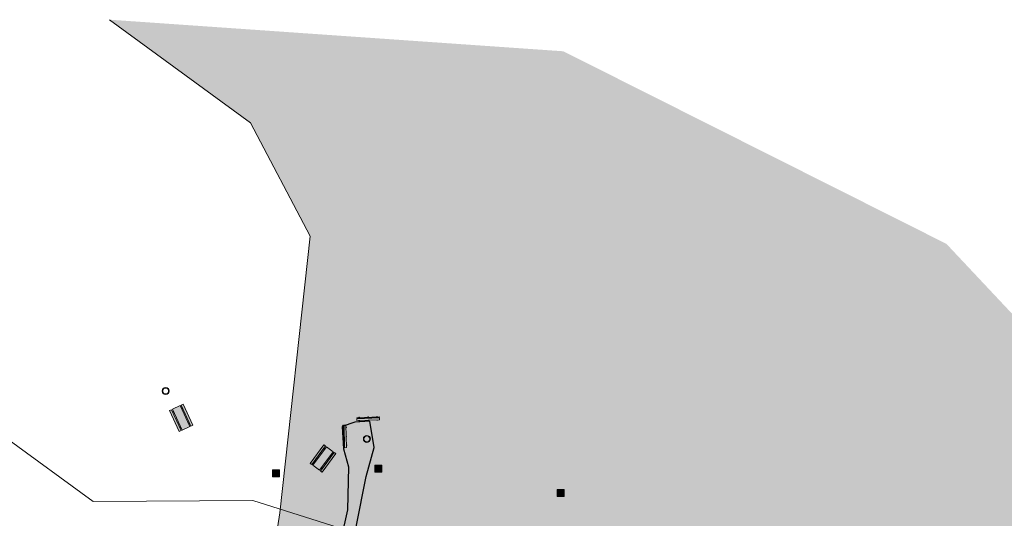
# Model space of a CAD drawing. Header units: feet. Extents: x 1134441 to 1136481, y 647925 to 649487.
# Tile 12 of 13: x 1134883 to 1135233, y 649309 to 649487. Entities that reach past the tile are written whole.
import ezdxf

# ---------------------------------------------------------------- set-up
doc = ezdxf.new("R2010")
doc.units = ezdxf.units.FT
doc.header["$LTSCALE"] = 0.75
doc.header["$MEASUREMENT"] = 0
for name, color, linetype, lineweight in [('V-PVMT-ASPH', 41, 'Continuous', 25), ('V-PVMT-HTCH-ASPH', 9, 'Continuous', 13), ('V-SITE-SURV', 4, 'Continuous', 18)]:
    doc.layers.add(name, color=color, linetype=linetype, lineweight=lineweight)
doc.layers.add('V-SITE-FLOOD', color=4, linetype='Continuous', lineweight=13, true_color=0x00ffff)
doc.layers.add('V-UTIL-POWR-LINE-UNDR', color=30, linetype='Buried Electric', lineweight=15, true_color=0xff7f00)
doc.styles.add('SEI-Dim & Leader', font='tahoma.ttf')
doc.linetypes.add('Buried Electric', pattern='A,0.15,-0.15,0.15,-0.15,0.15,-0.15,0.15,-0.15,0.15,-0.15,["UP",SEI-Dim & Leader,S=0.08,R=0,X=-0.075,Y=-0.05],-0.15', length=1.65)

# ---------------------------------------------------------------- blocks, each defined once
blk = doc.blocks.new('Pinic Table')
at = {"layer": 'V-SITE-SURV', "transparency": 33554457}
h = blk.add_hatch(color=256, dxfattribs=at)
h.dxf.hatch_style = 1
h.paths.add_polyline_path([(4.58, -0.92), (4.12, -0.92), (4.12, -1.12), (4.58, -1.12)])
h.paths.add_polyline_path([(1.12, -0.92), (0.67, -0.92), (0.67, -1.12), (1.12, -1.12)])
h.paths.add_polyline_path([(4.58, -7.08), (4.12, -7.08), (4.12, -7.28), (4.58, -7.28)])
h.paths.add_polyline_path([(1.12, -7.08), (0.67, -7.08), (0.67, -7.28), (1.12, -7.28)])
h.paths.add_polyline_path([(0.67, 0), (0, 0), (0, -8.2), (0.67, -8.2)])
h.paths.add_polyline_path([(1.12, -8.2), (1.12, 0), (4.12, 0), (4.12, -8.2)])
h.paths.add_polyline_path([(4.58, 0), (5.25, 0), (5.25, -8.2), (4.58, -8.2)])
at = {"layer": 'V-SITE-SURV', "flags": 128}
for points in [[(0.67, 0), (0, 0), (0, -8.2), (0.67, -8.2)], [(1.12, -8.2), (1.12, 0), (4.12, 0), (4.12, -8.2)], [(4.58, 0), (5.25, 0), (5.25, -8.2), (4.58, -8.2)]]:
    blk.add_lwpolyline(points, close=True, dxfattribs=at)
for points in [[(0.67, -0.92), (1.12, -0.92)], [(0.67, -1.12), (1.12, -1.12)], [(4.12, -0.92), (4.58, -0.92)], [(4.12, -1.12), (4.58, -1.12)], [(0.67, -7.08), (1.12, -7.08)], [(0.67, -7.28), (1.12, -7.28)], [(4.12, -7.08), (4.58, -7.08)], [(4.12, -7.28), (4.58, -7.28)]]:
    blk.add_lwpolyline(points, dxfattribs=at)
blk = doc.blocks.new('Fire Pit')
at = {"layer": 'V-SITE-SURV', "transparency": 33554457}
h = blk.add_hatch(color=256, dxfattribs=at)
h.dxf.hatch_style = 1
edge = h.paths.add_edge_path()
edge.add_arc((0, 0), 1.25, 0, 360)
edge = h.paths.add_edge_path(flags=17)
edge.add_arc((0, 0), 1.05, 0, 360)
at = {"layer": 'V-SITE-SURV'}
for radius in [1.25, 1.05]:
    blk.add_circle((0, 0), radius, dxfattribs=at)
blk = doc.blocks.new('Grill')
at = {"layer": 'V-SITE-SURV', "transparency": 33554457}
h = blk.add_hatch(color=256, dxfattribs=at)
h.dxf.hatch_style = 1
h.paths.add_polyline_path([(-1.25, 1.25), (1.25, 1.25), (1.25, -1.25), (-1.25, -1.25)])
at = {"layer": 'V-SITE-SURV', "flags": 128}
blk.add_lwpolyline([(-1.25, 1.25), (1.25, 1.25), (1.25, -1.25), (-1.25, -1.25)], close=True, dxfattribs=at)
blk = doc.blocks.new('Bench')
at = {"layer": 'V-SITE-SURV', "transparency": 33554457}
h = blk.add_hatch(color=256, dxfattribs=at)
h.dxf.hatch_style = 1
h.paths.add_polyline_path([(8.08, 0), (8.05, 0.67), (-0.01, 0.33), (0.01, -0.33)])
h.paths.add_polyline_path([(0.96, -0.3), (0.76, -0.3), (0.77, -0.45), (0.97, -0.45)])
h.paths.add_polyline_path([(0.92, 0.62), (0.72, 0.62), (0.73, 0.37), (0.93, 0.37)], flags=17)
h.paths.add_polyline_path([(8.04, 0.92), (8.04, 1.07), (-0.03, 0.73), (-0.02, 0.58)])
h.paths.add_polyline_path([(0.91, 0.87), (0.71, 0.87), (0.72, 0.77), (0.92, 0.77)], flags=17)
h.paths.add_polyline_path([(4.11, 0.76), (3.91, 0.75), (3.92, 0.5), (4.12, 0.51)])
h.paths.add_polyline_path([(4.1, 1), (3.9, 1), (3.9, 0.9), (4.1, 0.9)], flags=17)
h.paths.add_polyline_path([(4.15, -0.16), (3.95, -0.17), (3.95, -0.32), (4.15, -0.31)], flags=17)
h.paths.add_polyline_path([(7.33, -0.03), (7.14, -0.04), (7.14, -0.19), (7.34, -0.18)], flags=17)
h.paths.add_polyline_path([(7.3, 0.89), (7.1, 0.88), (7.11, 0.63), (7.31, 0.64)], flags=17)
h.paths.add_polyline_path([(7.29, 1.14), (7.09, 1.13), (7.09, 1.03), (7.29, 1.04)])
at = {"layer": 'V-SITE-SURV', "flags": 128}
for points in [[(-0.03, 0.73), (8.04, 1.07)], [(8.04, 1.07), (-0.03, 0.73)], [(-0.02, 0.58), (-0.03, 0.73)], [(-0.02, 0.58), (8.04, 0.92)], [(0.92, 0.77), (0.91, 0.87), (0.71, 0.87), (0.72, 0.77)], [(0.72, 0.62), (0.73, 0.37)], [(0.93, 0.37), (0.92, 0.62)], [(4.1, 0.9), (4.1, 1), (3.9, 1), (3.9, 0.9)], [(3.91, 0.75), (3.92, 0.5)], [(4.12, 0.51), (4.11, 0.76)], [(7.09, 1.03), (7.09, 1.13), (7.29, 1.14), (7.29, 1.04)], [(7.11, 0.63), (7.1, 0.88)], [(7.3, 0.89), (7.31, 0.64)], [(8.04, 0.92), (8.04, 1.07)], [(0.76, -0.3), (0.77, -0.45), (0.97, -0.45), (0.96, -0.3)], [(3.95, -0.17), (3.95, -0.32), (4.15, -0.31), (4.15, -0.16)], [(7.33, -0.03), (7.34, -0.18), (7.14, -0.19), (7.14, -0.04)]]:
    blk.add_lwpolyline(points, dxfattribs=at)
blk.add_lwpolyline([(0.01, -0.33), (-0.01, 0.33), (8.05, 0.67), (8.08, 0)], close=True, dxfattribs=at)

msp = doc.modelspace()

# ---------------------------------------------------------------- hatches: boundary and pattern name
at = {"layer": 'V-PVMT-HTCH-ASPH', "transparency": 33554483}
h = msp.add_hatch(color=256, dxfattribs=at)
h.dxf.hatch_style = 1
h.paths.add_polyline_path([(1134980.54, 648703.48), (1134971.58, 648717.04), (1134963.36, 648729.8), (1134961.17, 648739.92), (1134959.49, 648736.27), (1134937.52, 648694.27), (1134919.52, 648661.96), (1134925.47, 648658.11), (1134936.32, 648644.99), (1134945.3, 648633.97), (1134946.67, 648634.05), (1134962.43, 648666.22)])
h.paths.add_polyline_path([(1135032.63, 648659.08), (1135030.52, 648663.73), (1135026, 648666.9), (1135019.72, 648667.38), (1135011.85, 648665.85), (1135000.16, 648666.44), (1134989.2, 648666.71), (1134977.52, 648671.28), (1134971.44, 648676.47), (1134969.99, 648681.76), (1134962.57, 648666.49), (1134969.25, 648668.62), (1134977.74, 648666.81), (1134984.63, 648664.15), (1134997.67, 648662.45), (1135005.44, 648662.75), (1135010.12, 648661.29), (1135010.95, 648658.8), (1135010.29, 648655.95), (1135013.62, 648649.04), (1135023.47, 648645.67), (1135031.39, 648649.43)])
h.paths.add_polyline_path([(1135058.22, 648868.96), (1135066.53, 648893.06), (1135055.27, 648902.62), (1135045.04, 648911.02), (1135042.26, 648919.11), (1135036.23, 648904.33), (1135017.23, 648859.77), (1135007.71, 648840.62), (1135011.02, 648841.16), (1135013.67, 648839.55), (1135021.28, 648831.47), (1135036.47, 648816.53), (1135048.24, 648844.33)])
h.paths.add_polyline_path([(1135107.14, 648817.29), (1135104.06, 648826.3), (1135096.9, 648838.9), (1135085.47, 648848.24), (1135068.22, 648853.23), (1135061.3, 648859.81), (1135058.6, 648866.02), (1135058.22, 648868.96), (1135048.25, 648844.34), (1135061.25, 648847.06), (1135073.16, 648847.63), (1135088.8, 648841.46), (1135098.12, 648828.54), (1135091.67, 648825.29), (1135085.8, 648821.32), (1135084.27, 648815.69), (1135087.91, 648808.63), (1135093.59, 648805.03), (1135100.26, 648805.35), (1135103.84, 648808.56)])
h.paths.add_polyline_path([(1135103.23, 648977.38), (1135098.08, 648986.54), (1135090.43, 648987.2), (1135077.51, 648994.61), (1135074.58, 648998.69), (1135071.16, 648989.74), (1135068.05, 648982.18), (1135078.18, 648984.91), (1135086.7, 648983.63), (1135094.61, 648980.75), (1135090.11, 648969.66), (1135081.04, 648951.75), (1135069.23, 648918.1), (1135062.07, 648896.85), (1135066.48, 648893.1), (1135073.41, 648916.82), (1135084.62, 648949.34), (1135093.6, 648967.15)])
h.paths.add_polyline_path([(1135078.14, 649039.22), (1135095.25, 649083.2), (1135097.9, 649099.43), (1135060.94, 649092.79), (1135056.76, 649091.03), (1135046.04, 649065.44), (1135033.96, 649031.41), (1135022.36, 648997.79), (1135009.7, 648960.55), (1135010.46, 648959.9), (1135027.11, 648962.62), (1135043.39, 648965.65), (1135048.25, 648964.48), (1135061.04, 648995.14)])
h.paths.add_polyline_path([(1135044.71, 649061.7), (1135033.95, 649063.69), (1135023.9, 649070.12), (1135015.05, 649073.7), (1134998.67, 649074.83), (1134988.45, 649075.17), (1134981.25, 649073.15), (1134975.31, 649067.74), (1134974.31, 649061.38), (1134980.04, 649054.99), (1134988.54, 649053.92), (1134994.34, 649058.23), (1134996.39, 649063.25), (1134997.62, 649069.05), (1134999.5, 649069.76), (1135014.63, 649069.73), (1135034.42, 649058.58), (1135040.21, 649049.03)])
h.paths.add_polyline_path([(1135007.25, 648984.01), (1135017.83, 648984.46), (1135021.05, 648993.92), (1135001.19, 648984.13), (1134989.51, 648981.12), (1134985.75, 648984.17), (1134979.13, 648988.05), (1134973.36, 648988.04), (1134968.29, 648984.55), (1134966.97, 648976), (1134973.49, 648968.46), (1134982.68, 648969.86), (1134991.97, 648977.83)])
h.paths.add_polyline_path([(1134804.18, 649120.74), (1134794.41, 649131.55), (1134780.39, 649143.56), (1134774.13, 649149.55), (1134770.68, 649156.78), (1134759.19, 649146.04), (1134758.89, 649145.76), (1134771.09, 649143.58), (1134781.88, 649137.54), (1134792.88, 649126.48), (1134793.44, 649121.22), (1134786.04, 649111.37), (1134786.08, 649102.32), (1134795.22, 649096.78), (1134802.73, 649099.92), (1134807.99, 649107.57)])
h.paths.add_polyline_path([(1134838.57, 649166.09), (1134832.05, 649168.36), (1134826.94, 649167.12), (1134822.12, 649164.81), (1134812.36, 649170.61), (1134805.46, 649175.96), (1134801.18, 649185.68), (1134787.03, 649171.79), (1134797.1, 649172.99), (1134804.26, 649171.47), (1134820.22, 649159.75), (1134829.78, 649149.57), (1134837.83, 649149.29), (1134843.04, 649157.06)])
h.paths.add_polyline_path([(1134821.44, 649205.14), (1134829.59, 649212.85), (1134818.23, 649216.48), (1134792.05, 649225.18), (1134769.91, 649204.09), (1134736.14, 649171.26), (1134700.86, 649137.44), (1134690.33, 649125.69), (1134695.48, 649125.25), (1134717.18, 649118.87), (1134726.76, 649116.58), (1134728.92, 649117.77), (1134740.19, 649128.04), (1134759.19, 649146.04), (1134770.68, 649156.78), (1134773.55, 649159.46), (1134786.62, 649171.38), (1134804.25, 649188.69)])
h.paths.add_polyline_path([(1135113.19, 649272.67), (1135102.04, 649272.77), (1135100.28, 649265.02), (1135102.48, 649256.04), (1135100.47, 649252.46), (1135093.15, 649247.64), (1135077.5, 649244.28), (1135058.6, 649242.39), (1135063.54, 649239.39), (1135064.41, 649239.38), (1135084.13, 649241.58), (1135098.6, 649246.2), (1135111.55, 649256.26), (1135118.3, 649261.33)])
h.paths.add_polyline_path([(1135043.23, 649251.72), (1135004.53, 649274.59), (1134990.08, 649283.05), (1134969.07, 649294.98), (1134965.41, 649295.25), (1134949, 649286.33), (1134930.21, 649277.55), (1134952.78, 649270.46), (1134995.89, 649242.94), (1135032.5, 649219.04), (1135032.6, 649221.53), (1135050.05, 649231.9), (1135063.54, 649239.39)])
h.paths.add_polyline_path([(1135007.41, 649343.77), (1135002.09, 649343.43), (1134997.58, 649341.88), (1134997.98, 649333.93), (1134999.86, 649327.54), (1134999.4, 649312.13), (1134994.91, 649292.04), (1134987.36, 649284.59), (1134990.08, 649283.05), (1134997.66, 649278.61), (1135002.48, 649306.16), (1135006.04, 649324.03), (1135008.97, 649334.42)])
h.paths.add_polyline_path([(1134772.35, 649222.88), (1134765.77, 649225.17), (1134757.87, 649224.35), (1134757.87, 649224.35), (1134740.74, 649225.09), (1134718.94, 649221.6), (1134699.83, 649213.46), (1134691.24, 649203.85), (1134673.15, 649190.08), (1134657.65, 649177.8), (1134644.1, 649165.02), (1134622.61, 649140.17), (1134610.94, 649123.36), (1134605.73, 649108.21), (1134603.96, 649096.93), (1134602.22, 649088.05), (1134606.91, 649082.56), (1134608.28, 649096.14), (1134609.43, 649107.48), (1134614.67, 649121.38), (1134625.6, 649137.96), (1134647.4, 649162.16), (1134660.25, 649174.91), (1134675.66, 649186.92), (1134694.97, 649195.98), (1134699.76, 649190.42), (1134706.94, 649180.07), (1134710.29, 649163.29), (1134722.3, 649175.08), (1134710.88, 649182.61), (1134706.43, 649193.79), (1134704.17, 649202.69), (1134705.48, 649207.17), (1134719.92, 649217.59), (1134741.9, 649221.59), (1134754.85, 649219.52), (1134758.02, 649216.6), (1134761.12, 649212.26)])
h.paths.add_polyline_path([(1134622.9, 649059.46), (1134614.33, 649073.86), (1134601.61, 649088.76), (1134582.91, 649053.47), (1134557.01, 649003.68), (1134546.36, 648980.4), (1134536.66, 648959.63), (1134533.04, 648948.32), (1134533.17, 648946.7), (1134543.96, 648933.78), (1134558.97, 648915.92), (1134567.69, 648955.03), (1134587.09, 648997.27), (1134610.22, 649042.85)])
h.paths.add_polyline_path([(1134582.62, 649052.92), (1134573.48, 649051.28), (1134563.56, 649051.3), (1134541.07, 649055.92), (1134527.54, 649059.53), (1134526.31, 649062.15), (1134520.23, 649071.55), (1134509.9, 649070.71), (1134505.47, 649061.08), (1134506.58, 649055.38), (1134518.89, 649051.81), (1134523.92, 649052.92), (1134527.54, 649053.67), (1134545.45, 649051.26), (1134564.22, 649046.22), (1134569.69, 649040.96), (1134573.94, 649036.23)])
h.paths.add_polyline_path([(1134555.62, 649000.64), (1134550.92, 648999.53), (1134541.61, 649001.33), (1134528.67, 649013.45), (1134517.62, 649025.15), (1134515.54, 649037.52), (1134503.04, 649039.99), (1134495.24, 649040.4), (1134489.54, 649034.68), (1134490.58, 649025.51), (1134493.94, 649021.15), (1134512.9, 649019.64), (1134516.61, 649019.62), (1134526.49, 649009.82), (1134539.04, 648996.92), (1134547.31, 648982.48)])
at = {"layer": 'V-SITE-FLOOD', "transparency": 33554457}
h = msp.add_hatch(color=256, dxfattribs=at)
h.dxf.hatch_style = 1
h.paths.add_polyline_path([(1134914.78, 649486.68), (1134964.91, 649449.91), (1134986.13, 649409.61), (1134975.35, 649311.08), (1134958.92, 649205.06), (1134955.56, 649145.24), (1134964.04, 649110.86), (1134999.27, 649088), (1135032.63, 649078.28), (1135064.17, 649081.71), (1135129.22, 649125.04), (1135225.74, 649171.74), (1135337.32, 649207.17), (1135395.2, 649212.43), (1135212.59, 649406.87), (1135076.27, 649475.43)])

# ---------------------------------------------------------------- linework, layer by layer
at = {"layer": 'V-PVMT-ASPH', "flags": 128}
msp.add_lwpolyline([(1134997.66, 649278.61), (1135002.48, 649306.16), (1135006.04, 649324.03), (1135008.97, 649334.42), (1135007.41, 649343.77), (1135002.09, 649343.43), (1134997.58, 649341.88), (1134997.98, 649333.93), (1134999.86, 649327.54), (1134999.4, 649312.13), (1134994.91, 649292.04), (1134987.36, 649284.59)], dxfattribs=at)
at = {"layer": 'V-SITE-FLOOD', "flags": 128}
msp.add_lwpolyline([(1134914.78, 649486.68), (1134914.78, 649486.68), (1134964.91, 649449.91), (1134986.13, 649409.61), (1134975.35, 649311.08), (1134958.92, 649205.06), (1134955.56, 649145.24), (1134964.04, 649110.86), (1134999.27, 649088), (1135032.63, 649078.28), (1135064.17, 649081.71), (1135129.22, 649125.04), (1135225.74, 649171.74), (1135337.32, 649207.17), (1135395.2, 649212.43)], dxfattribs=at)
at = {"layer": 'V-UTIL-POWR-LINE-UNDR', "flags": 128}
msp.add_lwpolyline([(1134480.13, 648231.49), (1134495, 648496.17), (1134496.35, 648566.44), (1134464.63, 648641.53), (1134459.68, 648691.6), (1134473.79, 648747.28), (1134487.67, 648772.88), (1134492.62, 648802.57), (1134496.09, 648841.02), (1134500.8, 648860.32), (1134494.59, 648928.38), (1134495.61, 649027.12), (1134495.96, 649106.74), (1134599.22, 649131.5), (1134637.55, 649168.54), (1134656.34, 649214.88), (1134694.64, 649279.09), (1134746.48, 649319.73), (1134803.11, 649342.85), (1134848.62, 649349.48), (1134877.8, 649337.9), (1134908.97, 649315.13), (1134965.72, 649315.53), (1135021.66, 649297.83), (1135074.57, 649267.3), (1135109.81, 649210.95), (1135119.86, 649164.36), (1135144.6, 649102.15)], dxfattribs=at)

# ---------------------------------------------------------------- block references
at = {"layer": 'V-SITE-SURV'}
for name, p in [('Fire Pit', (1134934.75, 649354.49)), ('Bench', (1135002.77, 649344.26)), ('Fire Pit', (1135006.35, 649337.42)), ('Grill', (1134974.03, 649325.17)), ('Grill', (1135010.44, 649326.85)), ('Grill', (1135075.31, 649318.2))]:
    msp.add_blockref(name, p, dxfattribs=at)
for name, p, rotation in [('Pinic Table', (1134936.16, 649347.54), 24.80192026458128), ('Bench', (1134998.71, 649334.31), 88.63874440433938), ('Pinic Table', (1134991.06, 649335.32), 323.7248304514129)]:
    msp.add_blockref(name, p, dxfattribs=dict(at, rotation=rotation))

doc.saveas('drawing.dxf')
